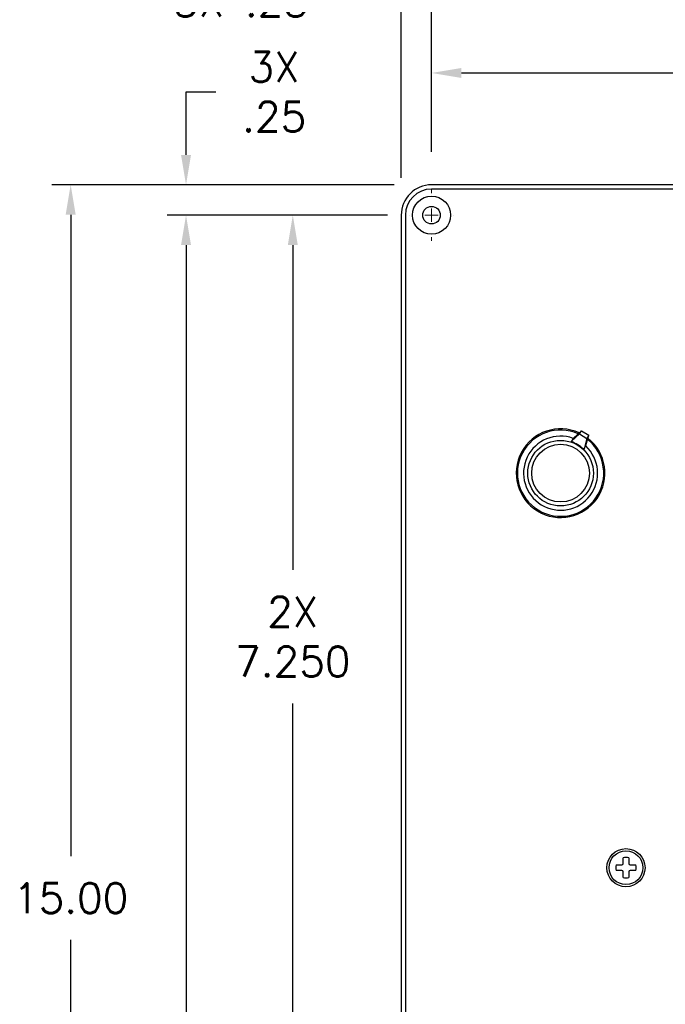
# Model space of a CAD drawing. Header units: inches. Extents: x 0 to 40.7, y 0 to 26.
# Tile 5 of 38: x 8.6 to 13.9, y 9.2 to 17.3. Entities that reach past the tile are written whole.
import ezdxf

# ---------------------------------------------------------------- set-up
doc = ezdxf.new("R2010")
doc.units = ezdxf.units.IN
doc.header["$LTSCALE"] = 0.5
doc.header["$MEASUREMENT"] = 0
doc.linetypes.add('CENTER', pattern=[2, 1.25, -0.25, 0.25, -0.25])
for name, color, linetype, lineweight in [('AM_7', 4, 'CENTER', 15), ('AM_REFDIM', 4, 'Continuous', 15), ('AM_VIS', 7, 'Continuous', 30)]:
    doc.layers.add(name, color=color, linetype=linetype, lineweight=lineweight)
doc.styles.get("Standard").update_dxf_attribs({"font": 'simplex.shx'})
doc.dimstyles.new('3PL NO CL$0', dxfattribs={"dimtxt": 0.1, "dimasz": 0.1, "dimexe": 0.0625, "dimexo": 0.125, "dimgap": 0.09, "dimtad": 0, "dimtih": 1, "dimtoh": 1, "dimdec": 3, "dimzin": 4, "dimdsep": 46, "dimtxsty": 'Standard', "dimcen": 0, "dimclrd": 256, "dimclre": 256, "dimclrt": 256, "dimadec": 0, "dimazin": 0, "dimtfac": 1, "dimtdec": 3, "dimtofl": 0, "dimtmove": 0, "dimatfit": 3, "dimfxl": 1, "dimtolj": 1, "dimtzin": 0, "dimarcsym": 0})

# ---------------------------------------------------------------- blocks, each defined once
blk = doc.blocks.new('*D7')
at = {"layer": 'AM_REFDIM', "lineweight": -2}
for p, q in [((11.9627, 16.1893), (11.9627, 17.5799)), ((31.4627, 16.156), (31.4627, 17.5799)), ((12.2088, 17.426), (22.1487, 17.426)), ((31.2165, 17.426), (24.4555, 17.426))]:
    blk.add_line(p, q, dxfattribs=at)
at = {"layer": 'AM_REFDIM'}
for points in [[(12.2088, 17.4671), (12.2088, 17.385), (11.9627, 17.426)], [(31.2165, 17.4671), (31.2165, 17.385), (31.4627, 17.426)]]:
    blk.add_solid(points, dxfattribs=at)
at = {"layer": 'Defpoints', "color": 0}
for p in [(31.4627, 17.426), (11.9627, 15.8816), (31.4627, 15.8483)]:
    blk.add_point(p, dxfattribs=at)
at = {"layer": 'AM_REFDIM', "insert": (23.3021, 17.426), "char_height": 0.246154, "attachment_point": 5}
blk.add_mtext('\\A1;3X 19.500', dxfattribs=at)
blk = doc.blocks.new('*D8')
at = {"layer": 'AM_REFDIM', "lineweight": -2}
for p, q in [((11.7127, 15.974), (11.7127, 18.1375)), ((31.7127, 15.974), (31.7127, 18.1375)), ((11.9588, 17.9837), (24.5411, 17.9837)), ((31.4665, 17.9837), (25.9688, 17.9837))]:
    blk.add_line(p, q, dxfattribs=at)
at = {"layer": 'AM_REFDIM'}
for points in [[(11.9588, 18.0247), (11.9588, 17.9426), (11.7127, 17.9837)], [(31.4665, 18.0247), (31.4665, 17.9426), (31.7127, 17.9837)]]:
    blk.add_solid(points, dxfattribs=at)
at = {"layer": 'Defpoints', "color": 0}
for p in [(31.7127, 17.9837), (11.7127, 15.6663), (31.7127, 15.6663)]:
    blk.add_point(p, dxfattribs=at)
at = {"layer": 'AM_REFDIM', "insert": (25.2549, 17.9837), "char_height": 0.24615, "attachment_point": 5}
blk.add_mtext('\\A1;20.00', dxfattribs=at)
blk = doc.blocks.new('*D9')
at = {"layer": 'AM_REFDIM', "lineweight": -2}
for p, q in [((11.9627, 16.1893), (11.9627, 16.9913)), ((21.7127, 16.156), (21.7127, 16.9913)), ((12.2088, 16.8374), (15.7642, 16.8374)), ((21.4665, 16.8374), (17.8835, 16.8374))]:
    blk.add_line(p, q, dxfattribs=at)
at = {"layer": 'AM_REFDIM'}
for points in [[(12.2088, 16.8785), (12.2088, 16.7964), (11.9627, 16.8374)], [(21.4665, 16.8785), (21.4665, 16.7964), (21.7127, 16.8374)]]:
    blk.add_solid(points, dxfattribs=at)
at = {"layer": 'Defpoints', "color": 0}
for p in [(21.7127, 16.8374), (11.9627, 15.8816), (21.7127, 15.8483)]:
    blk.add_point(p, dxfattribs=at)
at = {"layer": 'AM_REFDIM', "insert": (16.8239, 16.8374), "char_height": 0.246154, "attachment_point": 5}
blk.add_mtext('\\A1;2X 9.750', dxfattribs=at)
blk = doc.blocks.new('*D10')
at = {"layer": 'AM_REFDIM', "lineweight": -2}
for p, q in [((11.7127, 15.974), (11.7127, 17.5799)), ((11.9627, 16.1893), (11.9627, 17.5799)), ((11.4665, 17.426), (11.2204, 17.426)), ((12.2088, 17.426), (12.455, 17.426))]:
    blk.add_line(p, q, dxfattribs=at)
at = {"layer": 'AM_REFDIM'}
for points in [[(11.4665, 17.4671), (11.4665, 17.385), (11.7127, 17.426)], [(12.2088, 17.4671), (12.2088, 17.385), (11.9627, 17.426)]]:
    blk.add_solid(points, dxfattribs=at)
at = {"layer": 'Defpoints', "color": 0}
for p in [(11.7127, 17.426), (11.9627, 15.8816), (11.7127, 15.6663)]:
    blk.add_point(p, dxfattribs=at)
at = {"layer": 'AM_REFDIM', "insert": (10.3952, 17.426), "char_height": 0.24615, "attachment_point": 5}
blk.add_mtext('\\A1;3X .25', dxfattribs=at)
blk = doc.blocks.new('*D2')
at = {"layer": 'AM_REFDIM', "lineweight": -2}
for p, q in [((11.6, 15.6663), (10.667, 15.6663)), ((10.8208, 15.4201), (10.8208, 12.7445)), ((10.8208, 8.6624), (10.8208, 11.645)), ((11.6, 8.4163), (10.667, 8.4163))]:
    blk.add_line(p, q, dxfattribs=at)
at = {"layer": 'AM_REFDIM'}
for points in [[(10.7798, 15.4201), (10.8618, 15.4201), (10.8208, 15.6663)], [(10.7798, 8.6624), (10.8618, 8.6624), (10.8208, 8.4163)]]:
    blk.add_solid(points, dxfattribs=at)
at = {"layer": 'Defpoints', "color": 0}
for p in [(11.9077, 15.6663), (10.8208, 8.4163), (11.9077, 8.4163)]:
    blk.add_point(p, dxfattribs=at)
at = {"layer": 'AM_REFDIM', "insert": (10.8208, 12.1947), "char_height": 0.24615, "attachment_point": 5}
blk.add_mtext('\\A1;2X\\P7.250', dxfattribs=at)
blk = doc.blocks.new('*D3')
at = {"layer": 'AM_REFDIM', "lineweight": -2}
for p, q in [((11.6, 15.6663), (9.788, 15.6663)), ((9.9418, 15.4201), (9.9418, 8.4223)), ((9.9418, 1.4124), (9.9418, 7.3228)), ((11.388, 1.1663), (9.788, 1.1663))]:
    blk.add_line(p, q, dxfattribs=at)
at = {"layer": 'AM_REFDIM'}
for points in [[(9.9008, 15.4201), (9.9829, 15.4201), (9.9418, 15.6663)], [(9.9008, 1.4124), (9.9829, 1.4124), (9.9418, 1.1663)]]:
    blk.add_solid(points, dxfattribs=at)
at = {"layer": 'Defpoints', "color": 0}
for p in [(11.9077, 15.6663), (9.9418, 1.1663), (11.6957, 1.1663)]:
    blk.add_point(p, dxfattribs=at)
at = {"layer": 'AM_REFDIM', "insert": (9.9418, 7.8725), "char_height": 0.24615, "attachment_point": 5}
blk.add_mtext('\\A1;3X\\P14.500', dxfattribs=at)
blk = doc.blocks.new('*D4')
at = {"layer": 'AM_REFDIM', "lineweight": -2}
for p, q in [((11.655, 15.9163), (8.8387, 15.9163)), ((8.9925, 15.6701), (8.9925, 10.3856)), ((8.9925, 1.1624), (8.9925, 9.6963)), ((11.655, 0.9163), (8.8387, 0.9163))]:
    blk.add_line(p, q, dxfattribs=at)
at = {"layer": 'AM_REFDIM'}
for points in [[(8.9515, 15.6701), (9.0335, 15.6701), (8.9925, 15.9163)], [(8.9515, 1.1624), (9.0335, 1.1624), (8.9925, 0.9163)]]:
    blk.add_solid(points, dxfattribs=at)
at = {"layer": 'Defpoints', "color": 0}
for p in [(11.9627, 15.9163), (8.9925, 0.9163), (11.9627, 0.9163)]:
    blk.add_point(p, dxfattribs=at)
at = {"layer": 'AM_REFDIM', "insert": (8.9925, 10.0409), "char_height": 0.24615, "attachment_point": 5}
blk.add_mtext('\\A1;15.00', dxfattribs=at)
blk = doc.blocks.new('*D1')
at = {"layer": 'AM_REFDIM', "lineweight": -2}
for p, q in [((9.9418, 16.1624), (9.9418, 16.6825)), ((9.9418, 16.6825), (10.188, 16.6825)), ((11.655, 15.9163), (9.788, 15.9163)), ((11.6, 15.6663), (9.788, 15.6663)), ((9.9418, 15.4201), (9.9418, 15.174))]:
    blk.add_line(p, q, dxfattribs=at)
at = {"layer": 'AM_REFDIM'}
for points in [[(9.9008, 16.1624), (9.9829, 16.1624), (9.9418, 15.9163)], [(9.9008, 15.4201), (9.9829, 15.4201), (9.9418, 15.6663)]]:
    blk.add_solid(points, dxfattribs=at)
at = {"layer": 'Defpoints', "color": 0}
for p in [(9.9418, 15.9163), (11.9627, 15.9163), (11.9077, 15.6663)]:
    blk.add_point(p, dxfattribs=at)
at = {"layer": 'AM_REFDIM', "insert": (10.6674, 16.6825), "char_height": 0.24615, "attachment_point": 5}
blk.add_mtext('\\A1;3X\\P.25', dxfattribs=at)

msp = doc.modelspace()

# ---------------------------------------------------------------- linework, layer by layer
at = {"layer": 'AM_7'}
for p, q in [((11.9627, 15.8773), (11.9627, 15.8483)), ((11.7807, 15.6663), (11.7807, 15.6663)), ((11.9077, 15.6663), (12.0177, 15.6663)), ((11.9627, 15.6113), (11.9627, 15.7213)), ((12.1447, 15.6663), (12.1447, 15.6663)), ((11.9627, 15.4843), (11.9627, 15.4553))]:
    msp.add_line(p, q, dxfattribs=at)
at = {"layer": 'AM_VIS', "color": 72}
for p, q in [((31.4627, 15.9163), (11.9627, 15.9163)), ((31.4627, 15.8816), (11.9627, 15.8816)), ((11.7127, 15.6663), (11.7127, 1.1663)), ((11.7474, 15.6663), (11.7474, 1.1663))]:
    msp.add_line(p, q, dxfattribs=at)
at = {"layer": 'AM_VIS', "color": 181}
for p, q in [((13.1962, 13.89), (13.1305, 13.8302)), ((13.1806, 13.8643), (13.1962, 13.89)), ((13.1962, 13.89), (13.256, 13.8535)), ((13.1149, 13.8046), (13.1123, 13.8004)), ((13.1149, 13.8046), (13.1806, 13.8643)), ((13.1305, 13.8302), (13.1149, 13.8046)), ((13.1806, 13.8643), (13.2403, 13.8279)), ((13.2403, 13.8279), (13.2174, 13.7422)), ((13.233, 13.7678), (13.256, 13.8535)), ((13.256, 13.8535), (13.2403, 13.8279)), ((13.2148, 13.738), (13.2174, 13.7422)), ((13.2174, 13.7422), (13.233, 13.7678))]:
    msp.add_line(p, q, dxfattribs=at)
at = {"layer": 'AM_VIS', "color": 33}
for p, q in [((13.4814, 10.3143), (13.5281, 10.3143)), ((13.5397, 10.3258), (13.5397, 10.3725)), ((13.5857, 10.3725), (13.5857, 10.3258)), ((13.5973, 10.3143), (13.644, 10.3143)), ((13.5281, 10.2682), (13.4814, 10.2682)), ((13.5397, 10.21), (13.5397, 10.2567)), ((13.5857, 10.2567), (13.5857, 10.21)), ((13.644, 10.2682), (13.5973, 10.2682))]:
    msp.add_line(p, q, dxfattribs=at)
at = {"layer": 'AM_VIS', "color": 72}
for centre, radius in [((11.9627, 15.6663), 0.157), ((11.9627, 15.6663), 0.072), ((13.5627, 10.2913), 0.157)]:
    msp.add_circle(centre, radius, dxfattribs=at)
at = {"layer": 'AM_VIS', "color": 181}
for radius in [0.27, 0.2375]:
    msp.add_circle((13.0247, 13.5413), radius, dxfattribs=at)
at = {"layer": 'AM_VIS', "color": 33}
msp.add_circle((13.5627, 10.2913), 0.1395, dxfattribs=at)
at = {"layer": 'AM_VIS', "color": 72}
for radius in [0.25, 0.2153]:
    msp.add_arc((11.9627, 15.6663), radius, 90, 180, dxfattribs=at)
at = {"layer": 'AM_VIS', "color": 181}
for radius, start, end in [(0.365, 65.27915, 52.00899), (0.3553, 65.94606, 51.34208), (0.305, 69.98936, 47.29877), (0.2736, 45.97459, 71.31354)]:
    msp.add_arc((13.0247, 13.5413), radius, start, end, dxfattribs=at)
at = {"layer": 'AM_VIS', "color": 33}
for centre, radius, start, end in [((13.5627, 10.2913), 0.0845, 164.17338, 195.82662), ((13.5281, 10.3258), 0.0115, 270, 0), ((13.5627, 10.2913), 0.0845, 74.17338, 105.82662), ((13.5973, 10.3258), 0.0115, 180, 270), ((13.5627, 10.2913), 0.0845, 344.17338, 15.82662), ((13.5281, 10.2567), 0.0115, 0, 90), ((13.5973, 10.2567), 0.0115, 90, 180), ((13.5627, 10.2913), 0.0845, 254.17338, 285.82662)]:
    msp.add_arc(centre, radius, start, end, dxfattribs=at)

# ---------------------------------------------------------------- dimensions: what is measured, and where the dimension line sits
at = {"layer": 'AM_REFDIM'}
dim = msp.add_linear_dim(base=(31.7127, 17.9837), p1=(11.7127, 15.6663), p2=(31.7127, 15.6663), dimstyle='3PL NO CL$0', override={"dimscale": 2.461538, "dimdec": 2, "dimlfac": 1}, dxfattribs=at)
dim.commit()
dim.dimension.update_dxf_attribs({"geometry": '*D8', "text_midpoint": (25.2549, 17.9837), "dimtype": 128})
dim = msp.add_linear_dim(base=(11.7127, 17.426), p1=(11.9627, 15.8816), p2=(11.7127, 15.6663), angle=0, text='3X <>', dimstyle='3PL NO CL$0', override={"dimscale": 2.461538, "dimdec": 2, "dimlfac": 1}, dxfattribs=at)
dim.commit()
dim.dimension.update_dxf_attribs({"geometry": '*D10', "text_midpoint": (10.3952, 17.426)})
dim = msp.add_linear_dim(base=(31.4627, 17.426), p1=(11.9627, 15.8816), p2=(31.4627, 15.8483), text='3X <>', dimstyle='3PL NO CL$0', override={"dimscale": 2.461538, "dimlfac": 1}, dxfattribs=at)
dim.commit()
dim.dimension.update_dxf_attribs({"geometry": '*D7', "text_midpoint": (23.3021, 17.426), "dimtype": 128})
for base, p1, p2, angle, text, override, picture, middle in [((21.7127, 16.8374), (11.9627, 15.8816), (21.7127, 15.8483), 0, '2X <>', {"dimscale": 2.461538, "dimlfac": 1}, '*D9', (16.8239, 16.8374)), ((9.9418, 15.9163), (11.9077, 15.6663), (11.9627, 15.9163), 90, '3X\\P<>', {"dimscale": 2.461538, "dimdec": 2, "dimlfac": 1}, '*D1', (10.6674, 16.6825)), ((9.9418, 1.1663), (11.9077, 15.6663), (11.6957, 1.1663), 90, '3X\\P<>', {"dimscale": 2.461538, "dimlfac": 1}, '*D3', (9.9418, 7.8725)), ((10.8208, 8.4163), (11.9077, 15.6663), (11.9077, 8.4163), 90, '2X\\P<>', {"dimscale": 2.461538, "dimlfac": 1}, '*D2', (10.8208, 12.1947))]:
    dim = msp.add_linear_dim(base=base, p1=p1, p2=p2, angle=angle, text=text, dimstyle='3PL NO CL$0', override=override, dxfattribs=at)
    dim.commit()
    dim.dimension.update_dxf_attribs({"geometry": picture, "text_midpoint": middle, "dimtype": 128})
dim = msp.add_linear_dim(base=(8.9925, 0.9163), p1=(11.9627, 15.9163), p2=(11.9627, 0.9163), angle=90, dimstyle='3PL NO CL$0', override={"dimscale": 2.461538, "dimdec": 2, "dimlfac": 1}, dxfattribs=at)
dim.commit()
dim.dimension.update_dxf_attribs({"geometry": '*D4', "text_midpoint": (8.9925, 10.0409), "dimtype": 128})

doc.saveas('drawing.dxf')
